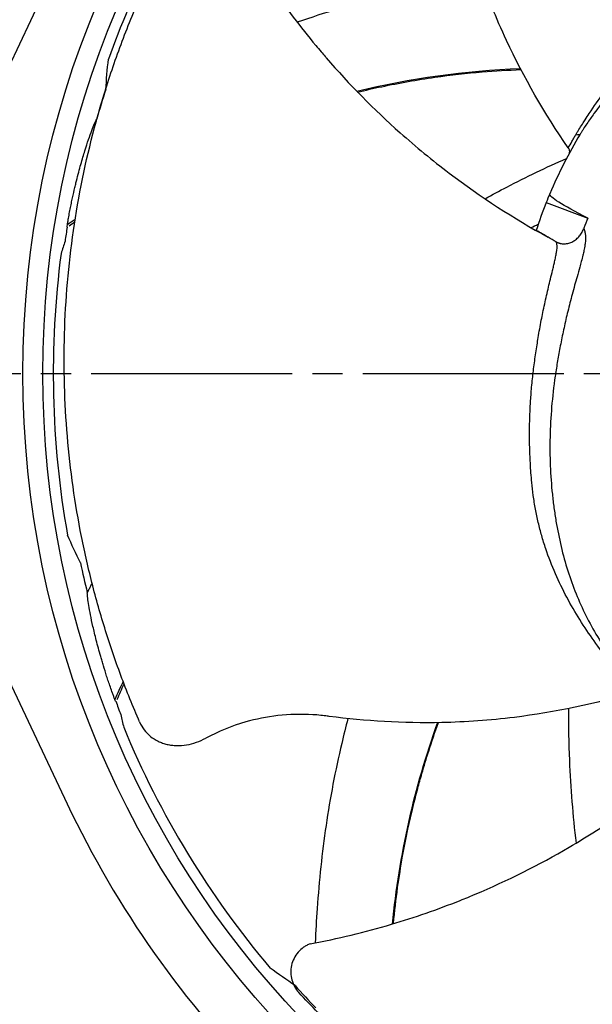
# Model space of a CAD drawing. Header units: millimetres. Extents: x 0 to 841, y 0 to 594.
# Tile 8 of 11: x 525 to 582, y 257 to 355. Entities that reach past the tile are written whole.
import ezdxf

# ---------------------------------------------------------------- set-up
doc = ezdxf.new("R2010")
doc.units = ezdxf.units.MM
doc.linetypes.add('CENTER', pattern=[27, 20, -2, 3, -2])

msp = doc.modelspace()

# ---------------------------------------------------------------- linework, layer by layer
at = {"color": 7}
for p, q in [((530.115, 362.286), (511.077, 322.067)), ((577.751, 336.487), (581.89, 334.944)), ((576.757, 333.729), (576.676, 333.775)), ((511.077, 316.933), (530.115, 276.714))]:
    msp.add_line(p, q, dxfattribs=at)
at = {"color": 7, "linetype": 'CENTER'}
msp.add_line((505.5, 319.5), (735.5, 319.5), dxfattribs=at)
at = {"color": 7}
for radius in [94.8, 92.817]:
    msp.add_circle((620.5, 319.5), radius, dxfattribs=at)
for radius, start, end in [(91.78, 146.87894, 160.08655), (91.042, 161.93381, 163.84748), (46, 148.87596, 157.14561), (46, 157.14561, 158.32896), (46, 158.32896, 161.97878), (41.584, 158.19901, 159.66872), (91.56, 170.84842, 171.73977), (91.78, 172.53195, 190.08655), (91.042, 191.93381, 193.84748), (91.56, 200.84842, 201.73977), (91.78, 202.53195, 220.08655), (100, 205.33168, 244.66832), (91.042, 221.93381, 223.84748)]:
    msp.add_arc((620.5, 319.5), radius, start, end, dxfattribs=at)
for points, knots in [([(579.951, 341.921), (577.581, 345.334), (574.274, 351.111), (570.384, 360.708), (568.857, 366.665), (568.141, 370.485), (568.038, 371.027), (567.356, 373.852), (565.645, 377.497), (563.374, 380.183), (562.357, 381.151)], [0.0430792, 0.0430792, 0.0430792, 0.0430792, 0.25, 0.375, 0.578125, 0.5817656, 0.59375, 0.609375, 0.75, 0.8461224, 0.8461224, 0.8461224, 0.8461224]), ([(537.311, 284.863), (536.647, 286.385), (536.025, 287.926), (534.867, 291.042), (534.331, 292.617), (533.346, 295.794), (532.897, 297.397), (532.088, 300.632), (531.727, 302.264), (531.098, 305.55), (530.828, 307.203), (530.381, 310.531), (530.203, 312.208), (529.942, 315.573), (529.858, 317.262), (529.787, 320.654), (529.799, 322.359), (529.922, 325.772), (530.032, 327.482), (530.352, 330.91), (530.563, 332.631), (531.346, 337.779), (532.07, 341.199), (533.472, 346.307), (533.993, 348.006), (535.136, 351.375), (535.758, 353.046), (536.777, 355.545), (537.131, 356.376), (537.865, 358.031), (538.246, 358.856), (539.427, 361.315), (540.269, 362.94), (541.167, 364.547)], [0, 0, 0, 0, 0.0625, 0.0625, 0.125, 0.125, 0.1875, 0.1875, 0.25, 0.25, 0.3125, 0.3125, 0.375, 0.375, 0.4375, 0.4375, 0.5, 0.5, 0.5625, 0.5625, 0.625, 0.625, 0.75, 0.75, 0.8125, 0.8125, 0.875, 0.875, 0.90625, 0.90625, 0.9375, 0.9375, 1, 1, 1, 1]), ([(546.109, 364.977), (547.446, 362.519), (550.188, 358.056), (553.459, 353.74), (555.313, 351.53), (555.661, 351.123), (558.113, 348.281), (562.151, 344.194), (569.507, 338.162), (574.534, 334.917), (577.941, 333.05)], [0.0899767, 0.0899767, 0.0899767, 0.0899767, 0.25, 0.390625, 0.40625, 0.4182344, 0.421875, 0.625, 0.75, 0.9862919, 0.9862919, 0.9862919, 0.9862919]), ([(580.687, 343.227), (580.739, 343.315), (580.845, 343.495), (581.064, 343.853), (581.324, 344.264), (581.664, 344.792), (582.355, 345.845), (583.468, 347.435), (585.046, 349.446), (586.77, 351.37), (588.654, 353.183), (590.371, 354.583), (591.829, 355.615), (592.969, 356.344), (594.146, 357.019), (595.337, 357.624), (596.71, 358.248), (598.463, 358.975), (600.377, 359.668), (602.157, 360.228), (603.615, 360.639), (605.055, 361.004), (606.577, 361.343), (608.126, 361.635), (609.415, 361.85), (610.478, 362.02), (611.298, 362.141), (612.135, 362.251), (613.256, 362.381), (614.641, 362.517), (616.071, 362.633), (617.071, 362.708), (617.659, 362.753), (618.016, 362.786), (618.322, 362.813), (618.638, 362.842), (618.944, 362.886), (619.188, 362.923), (619.366, 362.953), (619.54, 362.998), (619.714, 363.057), (619.821, 363.101), (619.899, 363.145), (619.96, 363.185), (620.009, 363.222), (620.035, 363.244), (620.043, 363.251)], [0, 0, 0, 0, 0.007375, 0.01522, 0.030497, 0.042747, 0.061007, 0.121992, 0.183188, 0.244683, 0.306271, 0.368123, 0.399727, 0.43019, 0.461313, 0.492289, 0.520603, 0.562153, 0.616821, 0.6511, 0.679278, 0.710566, 0.74184, 0.773161, 0.80451, 0.818719, 0.835534, 0.852003, 0.866713, 0.899403, 0.930179, 0.946299, 0.954518, 0.962494, 0.965881, 0.97127, 0.979789, 0.982718, 0.984721, 0.989692, 0.992538, 0.994973, 0.996223, 0.997677, 0.999271, 1, 1, 1, 1]), ([(622.192, 361.05), (622.125, 361.01), (621.991, 360.931), (621.839, 360.839), (621.658, 360.726), (621.412, 360.618), (620.998, 360.504), (620.541, 360.418), (620.052, 360.357), (619.496, 360.311), (618.937, 360.277), (618.199, 360.244), (617.384, 360.211), (616.448, 360.173), (615.558, 360.13), (614.667, 360.079), (613.533, 360.002), (612.137, 359.883), (610.492, 359.694), (608.886, 359.481), (606.806, 359.158), (604.285, 358.642), (601.409, 357.873), (598.657, 356.954), (596.49, 356.072), (594.83, 355.302), (593.251, 354.513), (591.385, 353.463), (589.31, 352.097), (587.389, 350.613), (585.613, 349.003), (583.977, 347.257), (582.725, 345.679), (581.906, 344.504), (581.516, 343.907), (581.293, 343.555), (581.183, 343.377), (581.124, 343.28)], [0, 0, 0, 0, 0.0075774, 0.0152029, 0.0171033, 0.0283636, 0.0367441, 0.0454453, 0.0558391, 0.0638408, 0.0752268, 0.085396, 0.1028023, 0.1183078, 0.1351324, 0.1504103, 0.166324, 0.1966414, 0.2268868, 0.2576092, 0.2878632, 0.3477691, 0.4077378, 0.4667598, 0.5274304, 0.5571956, 0.5868016, 0.6460104, 0.705206, 0.7642371, 0.8233038, 0.8822916, 0.9411215, 0.9705557, 0.9852807, 0.9919547, 1, 1, 1, 1]), ([(571.216, 358.921), (569.226, 358.623), (564.476, 357.763), (558.4, 356.203), (554.35, 354.889), (552.987, 354.412)], [0.403434, 0.403434, 0.403434, 0.403434, 0.4914134, 0.6144202, 0.6775544, 0.6775544, 0.6775544, 0.6775544]), ([(558.997, 347.47), (559.791, 347.662), (562.339, 348.238), (566.467, 348.962), (571.096, 349.513), (573.956, 349.65), (575.24, 349.706)], [0.6520989, 0.6520989, 0.6520989, 0.6520989, 0.7022512, 0.81258, 0.9094769, 0.9884235, 0.9884235, 0.9884235, 0.9884235]), ([(530.122, 334.266), (530.137, 334.365), (530.155, 334.479), (530.192, 334.703), (530.212, 334.816), (530.27, 335.141), (530.309, 335.35), (530.387, 335.755), (530.426, 335.949), (530.503, 336.327), (530.541, 336.511), (530.657, 337.051), (530.734, 337.397), (530.849, 337.895), (530.888, 338.062), (530.962, 338.367), (530.999, 338.513), (531.181, 339.243), (531.325, 339.785), (531.535, 340.533), (531.604, 340.772), (531.738, 341.222), (531.802, 341.434), (532.12, 342.455), (532.351, 343.124), (532.652, 343.918), (532.744, 344.148), (532.87, 344.441), (532.909, 344.53), (532.966, 344.651), (532.983, 344.688), (533.019, 344.761), (533.038, 344.802), (533.052, 344.827)], [0, 0, 0, 0, 0.015625, 0.015625, 0.03125, 0.03125, 0.0625, 0.0625, 0.09375, 0.09375, 0.125, 0.125, 0.1875, 0.1875, 0.21875, 0.21875, 0.25, 0.25, 0.375, 0.375, 0.4375, 0.4375, 0.5, 0.5, 0.75, 0.75, 0.875, 0.875, 0.9375, 0.9375, 0.96875, 0.96875, 1, 1, 1, 1]), ([(579.951, 341.921), (580.07, 342.137), (580.25, 342.461), (580.497, 342.897), (580.625, 343.117), (580.688, 343.226)], [0, 0, 0, 0, 0.500956, 0.750512, 1, 1, 1, 1]), ([(580.689, 343.226), (580.807, 343.246), (580.915, 343.245), (581.065, 343.247), (581.106, 343.252), (581.123, 343.279)], [0, 0, 0, 0, 0.5, 0.5, 1, 1, 1, 1]), ([(580.06, 341.424), (580.065, 341.433), (580.075, 341.453), (580.083, 341.487), (580.091, 341.548), (580.082, 341.648), (580.041, 341.764), (579.994, 341.856), (579.965, 341.899), (579.951, 341.921)], [0, 0, 0, 0, 0.08381, 0.166926, 0.250398, 0.49977, 0.74933, 0.873978, 1, 1, 1, 1]), ([(571.67, 336.87), (572.383, 337.265), (573.102, 337.651), (575.775, 339.046), (577.759, 339.998), (579.772, 340.883)], [0.3461862, 0.3461862, 0.3461862, 0.3461862, 0.5, 0.5, 0.9145249, 0.9145249, 0.9145249, 0.9145249]), ([(581.89, 334.944), (580.595, 335.6), (579.64, 336.127), (578.381, 336.934), (578.076, 337.214), (578.111, 337.366)], [0, 0, 0, 0, 0.5, 0.5, 1, 1, 1, 1]), ([(530.105, 334.062), (530.101, 334.055), (530.099, 334.06), (530.103, 334.123), (530.111, 334.185), (530.122, 334.266)], [0, 0, 0, 0, 0.5, 0.5, 1, 1, 1, 1]), ([(581.506, 333.948), (581.523, 333.874), (581.556, 333.725), (581.596, 333.556), (581.631, 333.414), (581.654, 333.286), (581.671, 333.052), (581.664, 332.723), (581.609, 332.255), (581.518, 331.76), (581.389, 331.205), (581.247, 330.656), (581.049, 329.938), (580.828, 329.149), (580.574, 328.243), (580.339, 327.382), (580.111, 326.516), (579.833, 325.413), (579.514, 324.046), (579.192, 322.464), (578.912, 320.949), (578.738, 319.895), (578.503, 318.3), (578.263, 316.172), (578.105, 313.198), (578.13, 310.295), (578.281, 308.194), (578.437, 306.815), (578.552, 305.92), (578.784, 304.387), (579.209, 302.28), (579.872, 299.878), (580.691, 297.594), (581.671, 295.418), (582.82, 293.334), (583.93, 291.663), (584.792, 290.523), (585.24, 289.967), (585.506, 289.646), (585.642, 289.486), (585.716, 289.399)], [0, 0, 0, 0, 0.007435, 0.014915, 0.016779, 0.021669, 0.026571, 0.035157, 0.044024, 0.05479, 0.062992, 0.074525, 0.084739, 0.102256, 0.117793, 0.134683, 0.149969, 0.165891, 0.196264, 0.226582, 0.25488, 0.282868, 0.287841, 0.34784, 0.407821, 0.46686, 0.52755, 0.542488, 0.557405, 0.587152, 0.646576, 0.705951, 0.765067, 0.823827, 0.882436, 0.941092, 0.970515, 0.985254, 0.99194, 1, 1, 1, 1]), ([(578.749, 332.586), (578.781, 332.568), (578.844, 332.533), (578.943, 332.49), (579.043, 332.455), (579.178, 332.418), (579.353, 332.39), (579.638, 332.384), (579.996, 332.439), (580.4, 332.605), (580.763, 332.855), (581.023, 333.118), (581.202, 333.354), (581.32, 333.543), (581.424, 333.741), (581.479, 333.879), (581.506, 333.948)], [0, 0, 0, 0, 0.032136, 0.063728, 0.094927, 0.125888, 0.187313, 0.251137, 0.376118, 0.501279, 0.62612, 0.750586, 0.812801, 0.875415, 0.937642, 1, 1, 1, 1]), ([(576.757, 333.731), (576.757, 333.732), (576.76, 333.742), (576.76, 333.741), (576.751, 333.714), (576.749, 333.706)], [0, 0, 0, 0, 0.068138, 0.723567, 1, 1, 1, 1]), ([(585.631, 288.968), (585.564, 289.044), (585.425, 289.201), (585.151, 289.521), (584.84, 289.896), (584.443, 290.383), (583.656, 291.363), (582.492, 292.907), (581.072, 295.017), (579.776, 297.239), (578.633, 299.586), (577.83, 301.654), (577.297, 303.364), (576.954, 304.678), (576.675, 306.01), (576.466, 307.344), (576.296, 308.856), (576.147, 310.749), (576.08, 312.773), (576.097, 314.627), (576.155, 316.111), (576.251, 317.591), (576.397, 319.145), (576.603, 320.744), (576.797, 322.042), (576.964, 323.109), (577.103, 323.93), (577.257, 324.762), (577.481, 325.87), (577.78, 327.228), (578.111, 328.626), (578.349, 329.6), (578.488, 330.175), (578.571, 330.542), (578.641, 330.842), (578.708, 331.151), (578.758, 331.437), (578.798, 331.679), (578.824, 331.857), (578.834, 332.036), (578.832, 332.218), (578.822, 332.331), (578.805, 332.418), (578.786, 332.486), (578.767, 332.544), (578.753, 332.576), (578.749, 332.586)], [0, 0, 0, 0, 0.007394, 0.015255, 0.030553, 0.042855, 0.061065, 0.121895, 0.182725, 0.243805, 0.305357, 0.367408, 0.399071, 0.42964, 0.46087, 0.491994, 0.521039, 0.562589, 0.616528, 0.650887, 0.678999, 0.708429, 0.741547, 0.773016, 0.804501, 0.818728, 0.835615, 0.852185, 0.866852, 0.899548, 0.930328, 0.946486, 0.954732, 0.962721, 0.967039, 0.971502, 0.979954, 0.982863, 0.984889, 0.989821, 0.992638, 0.995053, 0.99627, 0.997692, 0.999267, 1, 1, 1, 1]), ([(532.58, 298.668), (532.478, 298.471), (532.318, 298.154), (532.162, 297.835), (532.103, 297.716)], [0.97463925, 0.97463925, 0.97463925, 0.97463925, 0.9904661, 1, 1, 1, 1]), ([(534.848, 287.099), (534.811, 287.191), (534.769, 287.3), (534.69, 287.513), (534.65, 287.62), (534.538, 287.93), (534.467, 288.131), (534.333, 288.52), (534.269, 288.708), (534.147, 289.074), (534.088, 289.252), (533.918, 289.778), (533.812, 290.116), (533.663, 290.606), (533.613, 290.769), (533.525, 291.07), (533.483, 291.215), (533.276, 291.938), (533.13, 292.48), (532.938, 293.233), (532.878, 293.474), (532.769, 293.93), (532.718, 294.147), (532.483, 295.19), (532.349, 295.884), (532.212, 296.723), (532.177, 296.968), (532.139, 297.284), (532.129, 297.381), (532.117, 297.514), (532.114, 297.555), (532.109, 297.636), (532.104, 297.681), (532.104, 297.71)], [0, 0, 0, 0, 0.015625, 0.015625, 0.03125, 0.03125, 0.0625, 0.0625, 0.09375, 0.09375, 0.125, 0.125, 0.1875, 0.1875, 0.21875, 0.21875, 0.25, 0.25, 0.375, 0.375, 0.4375, 0.4375, 0.5, 0.5, 0.75, 0.75, 0.875, 0.875, 0.9375, 0.9375, 0.96875, 0.96875, 1, 1, 1, 1]), ([(586.646, 287.864), (582.668, 286.665), (576.152, 285.305), (565.822, 284.571), (559.685, 284.96), (555.831, 285.459), (555.283, 285.529), (552.385, 285.752), (548.391, 285.252), (545.134, 283.922), (543.899, 283.254)], [0.0430792, 0.0430792, 0.0430792, 0.0430792, 0.25, 0.375, 0.578125, 0.5817656, 0.59375, 0.609375, 0.75, 0.8461224, 0.8461224, 0.8461224, 0.8461224]), ([(534.935, 286.914), (534.935, 286.906), (534.93, 286.909), (534.903, 286.966), (534.878, 287.023), (534.848, 287.099)], [0, 0, 0, 0, 0.5, 0.5, 1, 1, 1, 1]), ([(579.974, 286.194), (579.954, 284.479), (580.034, 280.009), (580.391, 275.553), (580.725, 272.822)], [0.1697363, 0.1697363, 0.1697363, 0.1697363, 0.2447307, 0.3650922, 0.3650922, 0.3650922, 0.3650922]), ([(537.311, 284.863), (537.434, 284.582), (537.586, 284.322), (537.948, 283.844), (538.161, 283.623), (538.629, 283.242), (538.885, 283.08), (539.3, 282.879), (539.445, 282.819), (539.739, 282.716), (540.038, 282.629), (540.349, 282.574), (540.667, 282.534), (540.829, 282.522), (541.318, 282.51), (541.646, 282.534), (542.304, 282.642), (542.637, 282.727), (543.281, 282.95), (543.594, 283.088), (543.899, 283.254)], [0, 0, 0, 0, 0.125, 0.125, 0.25, 0.25, 0.375, 0.375, 0.4375, 0.4375, 0.5, 0.5625, 0.5625, 0.625, 0.625, 0.75, 0.75, 0.875, 0.875, 1, 1, 1, 1]), ([(558.023, 285.199), (557.808, 284.377), (556.937, 280.87), (555.727, 274.595), (555.06, 267.954), (554.82, 264.044), (554.776, 262.901)], [0.5772518, 0.5772518, 0.5772518, 0.5772518, 0.6144202, 0.7352725, 0.8563554, 0.9063335, 0.9063335, 0.9063335, 0.9063335]), ([(562.56, 264.811), (562.561, 264.819), (562.674, 266.018), (562.934, 268.26), (563.43, 271.379), (563.956, 274.056), (564.468, 276.297), (564.939, 278.139), (565.452, 279.986), (566.117, 282.175), (566.687, 283.857), (567.024, 284.793)], [0.3336939, 0.3336939, 0.3336939, 0.3336939, 0.334213, 0.408457, 0.4737952, 0.5302532, 0.5778351, 0.616532, 0.6482904, 0.6968482, 0.7585803, 0.7585803, 0.7585803, 0.7585803]), ([(554.26, 262.803), (557.012, 263.316), (562.103, 264.544), (567.219, 266.321), (569.894, 267.401), (570.389, 267.606), (573.849, 269.06), (578.984, 271.638), (586.993, 276.77), (591.634, 280.547), (594.462, 283.211)], [0.0899767, 0.0899767, 0.0899767, 0.0899767, 0.25, 0.390625, 0.40625, 0.4182344, 0.421875, 0.625, 0.75, 0.9862919, 0.9862919, 0.9862919, 0.9862919]), ([(554.26, 262.803), (554.209, 262.783), (554.154, 262.76), (554.045, 262.71), (553.991, 262.683), (553.83, 262.598), (553.726, 262.535), (553.426, 262.325), (553.24, 262.157), (552.918, 261.785), (552.778, 261.576), (552.557, 261.138), (552.473, 260.904), (552.366, 260.425), (552.342, 260.183), (552.353, 259.695), (552.388, 259.454), (552.514, 258.989), (552.606, 258.762), (552.838, 258.343), (552.978, 258.149), (553.143, 257.97)], [0, 0, 0, 0, 0.03125, 0.03125, 0.0625, 0.0625, 0.125, 0.125, 0.25, 0.25, 0.375, 0.375, 0.5, 0.5, 0.625, 0.625, 0.75, 0.75, 0.875, 0.875, 1, 1, 1, 1]), ([(627.735, 229.679), (626.083, 229.518), (624.425, 229.403), (621.103, 229.264), (619.439, 229.241), (616.114, 229.286), (614.45, 229.355), (611.124, 229.585), (609.46, 229.746), (606.141, 230.162), (604.485, 230.417), (601.181, 231.02), (599.532, 231.369), (596.251, 232.161), (594.619, 232.603), (591.37, 233.584), (589.753, 234.122), (586.545, 235.293), (584.952, 235.926), (581.791, 237.29), (580.22, 238.022), (575.566, 240.358), (572.536, 242.104), (568.112, 245.015), (566.657, 246.036), (563.806, 248.164), (562.409, 249.272), (560.348, 251.014), (559.667, 251.606), (558.319, 252.816), (557.653, 253.433), (555.679, 255.317), (554.394, 256.62), (553.143, 257.97)], [0, 0, 0, 0, 0.0625, 0.0625, 0.125, 0.125, 0.1875, 0.1875, 0.25, 0.25, 0.3125, 0.3125, 0.375, 0.375, 0.4375, 0.4375, 0.5, 0.5, 0.5625, 0.5625, 0.625, 0.625, 0.75, 0.75, 0.8125, 0.8125, 0.875, 0.875, 0.90625, 0.90625, 0.9375, 0.9375, 1, 1, 1, 1])]:
    msp.add_open_spline(points, degree=3, knots=knots, dxfattribs=at)
for points in [[(533.947, 347.733), (534.013, 348.73), (534.099, 349.739), (534.208, 350.76)], [(575.195, 349.792), (569.669, 349.574), (564.222, 348.818), (558.926, 347.544)], [(530.898, 334.824), (530.638, 334.639), (530.38, 334.453), (530.122, 334.266)], [(530.296, 334.171), (530.484, 334.313), (530.673, 334.455), (530.862, 334.595)], [(576.24, 334.009), (576.48, 334.122), (576.721, 334.234), (576.961, 334.345)], [(577.941, 333.05), (577.546, 333.276), (577.151, 333.503), (576.757, 333.731)], [(578.749, 332.586), (578.48, 332.74), (578.21, 332.895), (577.941, 333.05)], [(529.89, 332.654), (529.756, 332.247), (529.626, 331.838), (529.498, 331.429)], [(531.426, 300.674), (530.985, 301.571), (530.555, 302.487), (530.138, 303.426)], [(535.669, 288.89), (535.388, 288.297), (535.115, 287.7), (534.848, 287.099)], [(535.077, 287.09), (535.304, 287.611), (535.53, 288.132), (535.761, 288.65)], [(535.452, 285.587), (535.54, 285.167), (535.632, 284.748), (535.726, 284.33)], [(566.932, 284.792), (564.596, 278.308), (563.085, 271.587), (562.436, 264.774)], [(552.773, 258.659), (551.942, 259.215), (551.112, 259.794), (550.282, 260.399)]]:
    msp.add_open_spline(points, degree=3, dxfattribs=at)

doc.saveas('drawing.dxf')
